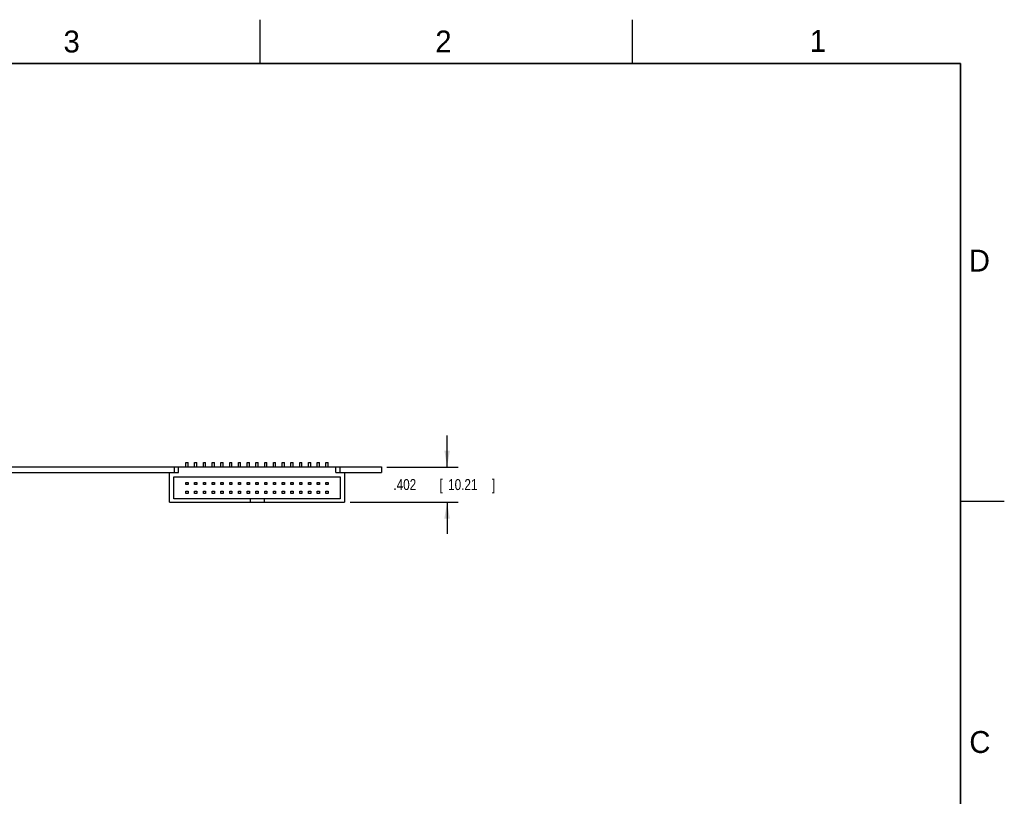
# Model space of a CAD drawing. Header units: inches. Extents: x 0 to 34, y 0 to 22.
# Tile 11 of 11: x 22.8 to 34, y 13.1 to 22. Entities that reach past the tile are written whole.
import ezdxf

# ---------------------------------------------------------------- set-up
doc = ezdxf.new("R2010")
doc.units = ezdxf.units.IN
doc.header["$LTSCALE"] = 1.87
doc.header["$MEASUREMENT"] = 0
doc.layers.get('0').update_dxf_attribs({"linetype": 'CONTINUOUS'})
doc.layers.add('DIMENSIONS', color=7, linetype='CONTINUOUS')
doc.styles.get("Standard").update_dxf_attribs({"font": 'txt', "width": 0.8})
doc.dimstyles.new('DIMSTYLE_1', dxfattribs={"dimtxt": 0.125, "dimasz": 0.1875, "dimexe": 0.18, "dimexo": 0.0625, "dimgap": 0.09, "dimtad": 0, "dimtih": 1, "dimtoh": 1, "dimdec": 3, "dimzin": 4, "dimdsep": 46, "dimtxsty": 'STANDARD', "dimblk": '_FILLED', "dimblk1": '_FILLED', "dimblk2": '_FILLED', "dimcen": 0.09, "dimadec": 0, "dimazin": 0, "dimtp": 0.01, "dimtm": 0.01, "dimtfac": 1, "dimtdec": 3, "dimtofl": 0, "dimtmove": 0, "dimatfit": 3, "dimldrblk": '_FILLED', "dimfxl": 1, "dimtolj": 1, "dimtzin": 4, "dimarcsym": 0})

# ---------------------------------------------------------------- blocks, each defined once
blk = doc.blocks.new('_FILLED')
at = {"color": 0, "linetype": 'BYBLOCK'}
blk.add_solid([(0, 0), (-1, 0.167), (-1, -0.167)], dxfattribs=at)
blk = doc.blocks.new('*D10')
at = {"layer": 'DIMENSIONS', "color": 2, "linetype": 'CONTINUOUS'}
for p, q in [((27.637, 16.892), (27.637, 17.252)), ((26.949, 16.892), (27.762, 16.892)), ((26.529, 16.49), (27.762, 16.49)), ((27.637, 16.49), (27.637, 16.13))]:
    blk.add_line(p, q, dxfattribs=at)
at = {"layer": 'DIMENSIONS', "color": 2, "linetype": 'CONTINUOUS', "xscale": 0.1875, "yscale": 0.1875, "zscale": 0.1875}
for p, rotation in [((27.637, 16.892), 270), ((27.637, 16.49), 90)]:
    blk.add_blockref('_FILLED', p, dxfattribs=dict(at, rotation=rotation))
at = {"layer": 'DIMENSIONS', "color": 2, "linetype": 'CONTINUOUS', "width": 0.8}
for s, p in [('.402', (27.024, 16.629)), ('[', (27.549, 16.629)), ('10.21', (27.649, 16.629)), (']', (28.149, 16.629))]:
    blk.add_text(s, height=0.125, dxfattribs=at).set_placement(p)

msp = doc.modelspace()

# ---------------------------------------------------------------- linework, layer by layer
at = {"color": 2, "linetype": 'CONTINUOUS'}
for p, q in [((25.5, 22), (25.5, 21.5)), ((29.75, 22), (29.75, 21.5)), ((33.5, 16.5), (34, 16.5))]:
    msp.add_line(p, q, dxfattribs=at)
at = {"color": 7, "linetype": 'CONTINUOUS'}
for p, q in [((14.6086, 16.8921), (26.8866, 16.8921)), ((24.5216, 16.8921), (24.5216, 16.8301)), ((24.5686, 16.8301), (24.5686, 16.8921)), ((24.6541, 16.9421), (24.6791, 16.9421)), ((24.6541, 16.8921), (24.6541, 16.9421)), ((24.6791, 16.8921), (24.6791, 16.9421)), ((24.7541, 16.9421), (24.7791, 16.9421)), ((24.7541, 16.8921), (24.7541, 16.9421)), ((24.7791, 16.8921), (24.7791, 16.9421)), ((24.8541, 16.9421), (24.8791, 16.9421)), ((24.8541, 16.8921), (24.8541, 16.9421)), ((24.8791, 16.8921), (24.8791, 16.9421)), ((24.9541, 16.9421), (24.9791, 16.9421)), ((24.9541, 16.8921), (24.9541, 16.9421)), ((24.9791, 16.8921), (24.9791, 16.9421)), ((25.0541, 16.9421), (25.0791, 16.9421)), ((25.0541, 16.8921), (25.0541, 16.9421)), ((25.0791, 16.8921), (25.0791, 16.9421)), ((25.1541, 16.9421), (25.1791, 16.9421)), ((25.1541, 16.8921), (25.1541, 16.9421)), ((25.1791, 16.8921), (25.1791, 16.9421)), ((25.2541, 16.9421), (25.2791, 16.9421)), ((25.2541, 16.8921), (25.2541, 16.9421)), ((25.2791, 16.8921), (25.2791, 16.9421)), ((25.3541, 16.9421), (25.3791, 16.9421)), ((25.3541, 16.8921), (25.3541, 16.9421)), ((25.3791, 16.8921), (25.3791, 16.9421)), ((25.4541, 16.9421), (25.4791, 16.9421)), ((25.4541, 16.8921), (25.4541, 16.9421)), ((25.4791, 16.8921), (25.4791, 16.9421)), ((25.5541, 16.9421), (25.5791, 16.9421)), ((25.5541, 16.8921), (25.5541, 16.9421)), ((25.5791, 16.8921), (25.5791, 16.9421)), ((25.6541, 16.9421), (25.6791, 16.9421)), ((25.6541, 16.8921), (25.6541, 16.9421)), ((25.6791, 16.8921), (25.6791, 16.9421)), ((25.7541, 16.9421), (25.7791, 16.9421)), ((25.7541, 16.8921), (25.7541, 16.9421)), ((25.7791, 16.8921), (25.7791, 16.9421)), ((25.8541, 16.9421), (25.8791, 16.9421)), ((25.8541, 16.8921), (25.8541, 16.9421)), ((25.8791, 16.8921), (25.8791, 16.9421)), ((25.9541, 16.9421), (25.9791, 16.9421)), ((25.9541, 16.8921), (25.9541, 16.9421)), ((25.9791, 16.8921), (25.9791, 16.9421)), ((26.0541, 16.9421), (26.0791, 16.9421)), ((26.0541, 16.8921), (26.0541, 16.9421)), ((26.0791, 16.8921), (26.0791, 16.9421)), ((26.1541, 16.9421), (26.1791, 16.9421)), ((26.1541, 16.8921), (26.1541, 16.9421)), ((26.1791, 16.8921), (26.1791, 16.9421)), ((26.2541, 16.9421), (26.2791, 16.9421)), ((26.2541, 16.8921), (26.2541, 16.9421)), ((26.2791, 16.8921), (26.2791, 16.9421)), ((26.3646, 16.8301), (26.3646, 16.8921)), ((26.4116, 16.8921), (26.4116, 16.8301)), ((26.8866, 16.8921), (26.8866, 16.8301)), ((14.5952, 16.8301), (24.5686, 16.8301)), ((24.4666, 16.4901), (24.4666, 16.8301)), ((24.5166, 16.7781), (26.4166, 16.7781)), ((24.5166, 16.5281), (24.5166, 16.7781)), ((26.3646, 16.8301), (26.8866, 16.8301)), ((26.4166, 16.7781), (26.4166, 16.5281)), ((26.4666, 16.8301), (26.4666, 16.4901)), ((24.6541, 16.7156), (24.6791, 16.7156)), ((24.6541, 16.6906), (24.6541, 16.7156)), ((24.6791, 16.6906), (24.6541, 16.6906)), ((24.6791, 16.7156), (24.6791, 16.6906)), ((24.7541, 16.7156), (24.7791, 16.7156)), ((24.7541, 16.6906), (24.7541, 16.7156)), ((24.7791, 16.6906), (24.7541, 16.6906)), ((24.7791, 16.7156), (24.7791, 16.6906)), ((24.8541, 16.7156), (24.8791, 16.7156)), ((24.8541, 16.6906), (24.8541, 16.7156)), ((24.8791, 16.6906), (24.8541, 16.6906)), ((24.8791, 16.7156), (24.8791, 16.6906)), ((24.9541, 16.7156), (24.9791, 16.7156)), ((24.9541, 16.6906), (24.9541, 16.7156)), ((24.9791, 16.6906), (24.9541, 16.6906)), ((24.9791, 16.7156), (24.9791, 16.6906)), ((25.0541, 16.7156), (25.0791, 16.7156)), ((25.0541, 16.6906), (25.0541, 16.7156)), ((25.0791, 16.6906), (25.0541, 16.6906)), ((25.0791, 16.7156), (25.0791, 16.6906)), ((25.1541, 16.7156), (25.1791, 16.7156)), ((25.1541, 16.6906), (25.1541, 16.7156)), ((25.1791, 16.6906), (25.1541, 16.6906)), ((25.1791, 16.7156), (25.1791, 16.6906)), ((25.2541, 16.7156), (25.2791, 16.7156)), ((25.2541, 16.6906), (25.2541, 16.7156)), ((25.2791, 16.6906), (25.2541, 16.6906)), ((25.2791, 16.7156), (25.2791, 16.6906)), ((25.3541, 16.7156), (25.3791, 16.7156)), ((25.3541, 16.6906), (25.3541, 16.7156)), ((25.3791, 16.6906), (25.3541, 16.6906)), ((25.3791, 16.7156), (25.3791, 16.6906)), ((25.4541, 16.7156), (25.4791, 16.7156)), ((25.4541, 16.6906), (25.4541, 16.7156)), ((25.4791, 16.6906), (25.4541, 16.6906)), ((25.4791, 16.7156), (25.4791, 16.6906)), ((25.5541, 16.7156), (25.5791, 16.7156)), ((25.5541, 16.6906), (25.5541, 16.7156)), ((25.5791, 16.6906), (25.5541, 16.6906)), ((25.5791, 16.7156), (25.5791, 16.6906)), ((25.6541, 16.7156), (25.6791, 16.7156)), ((25.6541, 16.6906), (25.6541, 16.7156)), ((25.6791, 16.6906), (25.6541, 16.6906)), ((25.6791, 16.7156), (25.6791, 16.6906)), ((25.7541, 16.7156), (25.7791, 16.7156)), ((25.7541, 16.6906), (25.7541, 16.7156)), ((25.7791, 16.6906), (25.7541, 16.6906)), ((25.7791, 16.7156), (25.7791, 16.6906)), ((25.8541, 16.7156), (25.8791, 16.7156)), ((25.8541, 16.6906), (25.8541, 16.7156)), ((25.8791, 16.6906), (25.8541, 16.6906)), ((25.8791, 16.7156), (25.8791, 16.6906)), ((25.9541, 16.7156), (25.9791, 16.7156)), ((25.9541, 16.6906), (25.9541, 16.7156)), ((25.9791, 16.6906), (25.9541, 16.6906)), ((25.9791, 16.7156), (25.9791, 16.6906)), ((26.0541, 16.7156), (26.0791, 16.7156)), ((26.0541, 16.6906), (26.0541, 16.7156)), ((26.0791, 16.6906), (26.0541, 16.6906)), ((26.0791, 16.7156), (26.0791, 16.6906)), ((26.1541, 16.7156), (26.1791, 16.7156)), ((26.1541, 16.6906), (26.1541, 16.7156)), ((26.1791, 16.6906), (26.1541, 16.6906)), ((26.1791, 16.7156), (26.1791, 16.6906)), ((26.2541, 16.7156), (26.2791, 16.7156)), ((26.2541, 16.6906), (26.2541, 16.7156)), ((26.2791, 16.6906), (26.2541, 16.6906)), ((26.2791, 16.7156), (26.2791, 16.6906)), ((24.6541, 16.6156), (24.6791, 16.6156)), ((24.6541, 16.5906), (24.6541, 16.6156)), ((24.6791, 16.5906), (24.6541, 16.5906)), ((24.6791, 16.6156), (24.6791, 16.5906)), ((24.7541, 16.6156), (24.7791, 16.6156)), ((24.7541, 16.5906), (24.7541, 16.6156)), ((24.7791, 16.5906), (24.7541, 16.5906)), ((24.7791, 16.6156), (24.7791, 16.5906)), ((24.8541, 16.6156), (24.8791, 16.6156)), ((24.8541, 16.5906), (24.8541, 16.6156)), ((24.8791, 16.5906), (24.8541, 16.5906)), ((24.8791, 16.6156), (24.8791, 16.5906)), ((24.9541, 16.6156), (24.9791, 16.6156)), ((24.9541, 16.5906), (24.9541, 16.6156)), ((24.9791, 16.5906), (24.9541, 16.5906)), ((24.9791, 16.6156), (24.9791, 16.5906)), ((25.0541, 16.6156), (25.0791, 16.6156)), ((25.0541, 16.5906), (25.0541, 16.6156)), ((25.0791, 16.5906), (25.0541, 16.5906)), ((25.0791, 16.6156), (25.0791, 16.5906)), ((25.1541, 16.6156), (25.1791, 16.6156)), ((25.1541, 16.5906), (25.1541, 16.6156)), ((25.1791, 16.5906), (25.1541, 16.5906)), ((25.1791, 16.6156), (25.1791, 16.5906)), ((25.2541, 16.6156), (25.2791, 16.6156)), ((25.2541, 16.5906), (25.2541, 16.6156)), ((25.2791, 16.5906), (25.2541, 16.5906)), ((25.2791, 16.6156), (25.2791, 16.5906)), ((25.3541, 16.6156), (25.3791, 16.6156)), ((25.3541, 16.5906), (25.3541, 16.6156)), ((25.3791, 16.5906), (25.3541, 16.5906)), ((25.3791, 16.6156), (25.3791, 16.5906)), ((25.4541, 16.6156), (25.4791, 16.6156)), ((25.4541, 16.5906), (25.4541, 16.6156)), ((25.4791, 16.5906), (25.4541, 16.5906)), ((25.4791, 16.6156), (25.4791, 16.5906)), ((25.5541, 16.6156), (25.5791, 16.6156)), ((25.5541, 16.5906), (25.5541, 16.6156)), ((25.5791, 16.5906), (25.5541, 16.5906)), ((25.5791, 16.6156), (25.5791, 16.5906)), ((25.6541, 16.6156), (25.6791, 16.6156)), ((25.6541, 16.5906), (25.6541, 16.6156)), ((25.6791, 16.5906), (25.6541, 16.5906)), ((25.6791, 16.6156), (25.6791, 16.5906)), ((25.7541, 16.6156), (25.7791, 16.6156)), ((25.7541, 16.5906), (25.7541, 16.6156)), ((25.7791, 16.5906), (25.7541, 16.5906)), ((25.7791, 16.6156), (25.7791, 16.5906)), ((25.8541, 16.6156), (25.8791, 16.6156)), ((25.8541, 16.5906), (25.8541, 16.6156)), ((25.8791, 16.5906), (25.8541, 16.5906)), ((25.8791, 16.6156), (25.8791, 16.5906)), ((25.9541, 16.6156), (25.9791, 16.6156)), ((25.9541, 16.5906), (25.9541, 16.6156)), ((25.9791, 16.5906), (25.9541, 16.5906)), ((25.9791, 16.6156), (25.9791, 16.5906)), ((26.0541, 16.6156), (26.0791, 16.6156)), ((26.0541, 16.5906), (26.0541, 16.6156)), ((26.0791, 16.5906), (26.0541, 16.5906)), ((26.0791, 16.6156), (26.0791, 16.5906)), ((26.1541, 16.6156), (26.1791, 16.6156)), ((26.1541, 16.5906), (26.1541, 16.6156)), ((26.1791, 16.5906), (26.1541, 16.5906)), ((26.1791, 16.6156), (26.1791, 16.5906)), ((26.2541, 16.6156), (26.2791, 16.6156)), ((26.2541, 16.5906), (26.2541, 16.6156)), ((26.2791, 16.5906), (26.2541, 16.5906)), ((26.2791, 16.6156), (26.2791, 16.5906)), ((24.4666, 16.4901), (26.4666, 16.4901)), ((26.4166, 16.5281), (24.5166, 16.5281)), ((25.3866, 16.5281), (25.3866, 16.4901)), ((25.5466, 16.5281), (25.5466, 16.4901))]:
    msp.add_line(p, q, dxfattribs=at)
at = {"color": 7, "linetype": 'CONTINUOUS', "const_width": 0.02}
for points in [[(33.5, 21.5), (0.5, 21.5)], [(33.5, 0.5), (33.5, 21.5)]]:
    msp.add_lwpolyline(points, dxfattribs=at)

# ---------------------------------------------------------------- texts
at = {"color": 2, "linetype": 'CONTINUOUS'}
for s, p in [('3', (23.257, 21.6259)), ('2', (27.5025, 21.6262)), ('1', (31.7781, 21.6326)), ('D', (33.5947, 19.1236)), ('C', (33.6004, 13.6267))]:
    msp.add_text(s, height=0.25, dxfattribs=at).set_placement(p)

# ---------------------------------------------------------------- dimensions: what is measured, and where the dimension line sits
at = {"layer": 'DIMENSIONS', "color": 2, "linetype": 'CONTINUOUS'}
dim = msp.add_linear_dim(base=(27.6366, 16.4901), p1=(26.9491, 16.8921), p2=(26.5291, 16.4901), angle=270, dimstyle='DIMSTYLE_1', dxfattribs=at)
dim.commit()
dim.dimension.update_dxf_attribs({"geometry": '*D10', "text_midpoint": (27.6366, 16.6911), "dimtype": 160})

doc.saveas('drawing.dxf')
